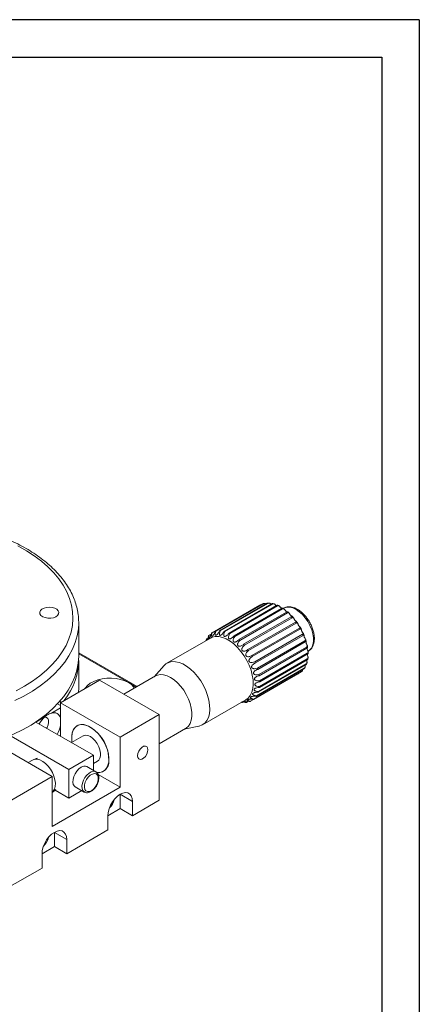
# Model space of a CAD drawing. Header units: millimetres. Extents: x 949 to 1308, y 274 to 528.
# Tile 8 of 8: x 1239 to 1308, y 359 to 528. Entities that reach past the tile are written whole.
import ezdxf

# ---------------------------------------------------------------- set-up
doc = ezdxf.new("R2010")
doc.units = ezdxf.units.MM
doc.header["$LTSCALE"] = 0.5
doc.layers.get('0').update_dxf_attribs({"lineweight": 25})
doc.layers.add('外框', color=7, linetype='Continuous', lineweight=25)
doc.layers.add('标注', color=1, linetype='Continuous', lineweight=15)

# ---------------------------------------------------------------- blocks, each defined once
blk = doc.blocks.new('u8')
at = {"color": 7, "linetype": 'Continuous', "lineweight": 15}
for p, q in [((1609.49, 521.45), (1617.67, 526.18)), ((1618.21, 526.41), (1610.02, 521.68)), ((1610.14, 521.72), (1618.33, 526.44)), ((1618.93, 526.51), (1610.75, 521.78)), ((1610.89, 521.78), (1619.07, 526.5)), ((1619.73, 526.41), (1611.55, 521.69)), ((1611.69, 521.65), (1619.87, 526.37)), ((1620.57, 526.12), (1612.39, 521.39)), ((1612.54, 521.32), (1620.72, 526.05)), ((1619.24, 526.55), (1619.09, 526.54)), ((1621.43, 525.64), (1613.24, 520.91)), ((1613.39, 520.81), (1621.57, 525.54)), ((1622.27, 524.99), (1614.09, 520.27)), ((1614.23, 520.14), (1622.41, 524.86)), ((1623.08, 524.19), (1614.89, 519.47)), ((1621.78, 525.66), (1621.74, 525.64)), ((1586.55, 517.51), (1586.55, 523.18)), ((1586.55, 523.05), (1586.55, 523.18)), ((1615.03, 519.32), (1623.21, 524.04)), ((1623.82, 523.27), (1615.63, 518.55)), ((1615.75, 518.38), (1623.94, 523.1)), ((1608.95, 521.01), (1609.32, 521.22)), ((1624.47, 522.26), (1616.29, 517.53)), ((1616.39, 517.35), (1624.57, 522.07)), ((1625.01, 521.18), (1616.83, 516.45)), ((1616.91, 516.26), (1625.1, 520.99)), ((1609.18, 520.53), (1601.72, 516.22)), ((1608.47, 520.26), (1608.42, 520.09)), ((1608.53, 520.38), (1608.72, 520.49)), ((1625.43, 520.07), (1617.25, 515.35)), ((1617.31, 515.16), (1625.49, 519.88)), ((1596.57, 512.21), (1586.55, 517.99)), ((1625.71, 518.98), (1617.52, 514.26)), ((1617.56, 514.07), (1625.74, 518.79)), ((1625.84, 517.93), (1617.65, 513.2)), ((1617.66, 513.03), (1625.84, 517.75)), ((1625.96, 518.26), (1626.03, 518.3)), ((1586.55, 511.88), (1586.55, 516.69)), ((1601.21, 515.8), (1599.49, 513.89)), ((1617.4, 511.23), (1625.59, 515.95)), ((1625.63, 516.09), (1617.45, 511.37)), ((1617.61, 512.07), (1625.79, 516.8)), ((1625.81, 516.96), (1617.63, 512.23)), ((1599.73, 514.03), (1594.31, 510.9)), ((1624.27, 514.41), (1616.09, 509.68)), ((1616.57, 509.99), (1624.76, 514.72)), ((1624.85, 514.8), (1616.67, 510.07)), ((1617.06, 510.53), (1625.24, 515.25)), ((1625.31, 515.36), (1617.13, 510.64)), ((1625.35, 515.35), (1625.42, 515.48)), ((1590.14, 513.31), (1583.42, 509.43)), ((1600.39, 507.39), (1590.14, 513.31)), ((1583.42, 508.98), (1582.93, 509.26)), ((1583.48, 509.46), (1583.31, 509.74)), ((1593.67, 503.51), (1583.42, 509.43)), ((1583.42, 509.43), (1583.42, 503.67)), ((1607.82, 505.65), (1615.28, 509.96)), ((1614.64, 509.48), (1614.52, 509.52)), ((1614.78, 509.57), (1614.64, 509.48)), ((1615.73, 509.68), (1615.4, 509.48)), ((1581.85, 507.66), (1583.42, 508.57)), ((1600.39, 507.39), (1593.67, 503.51)), ((1600.39, 492.69), (1600.39, 507.39)), ((1579.18, 506.12), (1580.75, 507.03)), ((1589.08, 500.41), (1579.18, 506.12)), ((1600.39, 502.4), (1604.93, 505.02)), ((1604.69, 504.88), (1607.2, 505.42)), ((1582, 496.77), (1571.75, 502.69)), ((1574.93, 503.67), (1584.83, 497.96)), ((1587.3, 503.73), (1585.3, 502.58)), ((1585.39, 502.74), (1585.41, 502.64)), ((1593.67, 503.51), (1593.67, 494.93)), ((1578.63, 499.59), (1577.87, 499.16)), ((1584.83, 497.96), (1589.08, 500.41)), ((1589.08, 500.41), (1589.08, 497.82)), ((1589.08, 498.99), (1589.8, 499.4)), ((1584.83, 497.96), (1584.83, 493.06)), ((1589.51, 497.57), (1587.95, 498.46)), ((1593.67, 494.93), (1589.89, 497.12)), ((1582, 496.77), (1573.52, 491.87)), ((1582, 488.2), (1582, 496.77)), ((1593.67, 494.93), (1582, 488.2)), ((1582.48, 494.42), (1584.83, 493.06)), ((1584.83, 493.06), (1587.08, 494.35)), ((1585.95, 495), (1587.51, 494.1)), ((1593.67, 493.71), (1595.79, 492.48)), ((1593.67, 491.26), (1593.67, 493.71)), ((1595.79, 490.03), (1600.39, 492.69)), ((1595.79, 490.03), (1595.79, 492.48)), ((1593.67, 491.26), (1591.55, 490.03)), ((1595.79, 490.03), (1593.67, 491.26)), ((1591.55, 490.04), (1591.55, 487.59)), ((1582.36, 487.18), (1584.48, 485.95)), ((1582.36, 484.73), (1582.36, 487.18)), ((1584.48, 483.5), (1591.55, 487.59)), ((1584.48, 483.5), (1584.48, 485.95)), ((1582.36, 484.73), (1580.24, 483.5)), ((1584.48, 483.5), (1582.36, 484.73)), ((1580.24, 483.5), (1580.24, 481.05)), ((1573.52, 477.18), (1580.24, 481.05))]:
    blk.add_line(p, q, dxfattribs=at)
at = {"color": 8, "linetype": 'Continuous', "lineweight": 15}
for p, q in [((1595.09, 512.9), (1586.55, 517.82)), ((1596.43, 512.12), (1595.09, 512.9))]:
    blk.add_line(p, q, dxfattribs=at)
at = {"color": 7, "linetype": 'Continuous', "lineweight": 15, "flags": 128}
for points in [[(1585.49, 525.04), (1585.3, 526.21), (1584.96, 527.36), (1584.48, 528.5), (1583.87, 529.61), (1583.13, 530.7), (1582.25, 531.75), (1581.26, 532.77), (1580.14, 533.74), (1578.9, 534.67), (1577.56, 535.54), (1576.11, 536.36)], [(1575.79, 511.48), (1577.26, 512.28), (1578.62, 513.14), (1579.88, 514.06), (1581.03, 515.02), (1582.05, 516.03), (1582.95, 517.08), (1583.73, 518.16), (1584.37, 519.27), (1584.87, 520.4), (1585.24, 521.55), (1585.46, 522.71), (1585.55, 523.88), (1585.49, 525.04)], [(1583.15, 524.96), (1583.04, 525.24), (1582.8, 525.49), (1582.45, 525.68), (1582.01, 525.81), (1581.52, 525.85), (1581.03, 525.81), (1580.59, 525.69), (1580.22, 525.5), (1579.97, 525.26), (1579.86, 524.98), (1579.89, 524.7), (1580.06, 524.43), (1580.36, 524.21), (1580.77, 524.05), (1581.23, 523.96), (1581.73, 523.96), (1582.2, 524.04), (1582.61, 524.19), (1582.92, 524.41), (1583.1, 524.68), (1583.15, 524.96)], [(1609.18, 520.53), (1609.49, 520.67), (1610.03, 520.8), (1610.62, 520.79), (1611.25, 520.66), (1611.9, 520.4), (1612.56, 520.02), (1613.22, 519.53), (1613.85, 518.93), (1614.44, 518.25), (1614.98, 517.5), (1615.45, 516.7), (1615.85, 515.86), (1616.17, 515.01), (1616.39, 514.16), (1616.52, 513.34), (1616.54, 512.56), (1616.47, 511.85), (1616.29, 511.22), (1616.02, 510.68), (1615.66, 510.24), (1615.28, 509.96)], [(1571.87, 502.62), (1571.98, 502.66), (1573.7, 503.3), (1575.34, 504.01), (1576.9, 504.78), (1578.35, 505.61), (1579.71, 506.5), (1580.95, 507.44), (1582.09, 508.42), (1583.1, 509.45), (1583.99, 510.52), (1584.76, 511.61), (1585.39, 512.74), (1585.88, 513.89), (1586.24, 515.05), (1586.47, 516.23), (1586.55, 517.41), (1586.55, 517.51)], [(1601.21, 515.8), (1601.55, 516.11), (1602.02, 516.36), (1602.57, 516.49), (1603.16, 516.48), (1603.79, 516.35), (1604.44, 516.09), (1605.1, 515.71), (1605.75, 515.22), (1606.38, 514.62), (1606.97, 513.94), (1607.51, 513.19), (1607.99, 512.39), (1608.39, 511.55), (1608.71, 510.7), (1608.93, 509.85), (1609.05, 509.03), (1609.08, 508.26), (1609, 507.54), (1608.83, 506.91), (1608.56, 506.37), (1608.2, 505.93), (1607.76, 505.62), (1607.25, 505.43), (1607.2, 505.42)], [(1599.73, 514.03), (1600.08, 514.18), (1600.58, 514.27), (1601.14, 514.23), (1601.73, 514.07), (1602.33, 513.77), (1602.94, 513.37), (1603.53, 512.86), (1604.08, 512.25), (1604.59, 511.58), (1605.04, 510.84), (1605.41, 510.07), (1605.7, 509.29), (1605.9, 508.51), (1606, 507.76), (1606, 507.06), (1605.9, 506.43), (1605.7, 505.88), (1605.41, 505.43), (1605.04, 505.09), (1604.93, 505.02)], [(1595.09, 512.9), (1594.46, 513.2), (1593.75, 513.43), (1592.98, 513.58), (1592.18, 513.65), (1591.36, 513.64), (1590.57, 513.54), (1589.81, 513.36), (1589.13, 513.1), (1588.54, 512.78), (1588.05, 512.4), (1587.7, 511.98), (1587.62, 511.85)], [(1586.53, 511.22), (1586.53, 511.26), (1586.55, 511.88)], [(1581.04, 505.05), (1581.12, 505.2), (1581.29, 505.64), (1581.36, 506.06), (1581.34, 506.44), (1581.22, 506.73), (1581.01, 506.91), (1580.73, 506.97), (1580.68, 506.97)], [(1585.42, 502.65), (1585.39, 502.9), (1585.37, 503.57), (1585.44, 504.18), (1585.62, 504.7), (1585.89, 505.13), (1586.25, 505.44), (1586.67, 505.62), (1587.16, 505.68), (1587.7, 505.6), (1588.26, 505.39), (1588.83, 505.06), (1589.39, 504.62), (1589.93, 504.08), (1590.42, 503.46), (1590.85, 502.78), (1591.2, 502.06), (1591.47, 501.32), (1591.65, 500.6), (1591.72, 499.9), (1591.7, 499.25), (1591.57, 498.69), (1591.35, 498.21), (1591.03, 497.84), (1590.64, 497.59), (1590.18, 497.47), (1589.66, 497.48), (1589.56, 497.5)], [(1587.3, 503.73), (1587.37, 503.77), (1587.72, 503.85), (1588.12, 503.79), (1588.55, 503.61), (1588.97, 503.31), (1589.37, 502.9), (1589.72, 502.42), (1590, 501.89), (1590.2, 501.34), (1590.3, 500.8), (1590.3, 500.31), (1590.2, 499.89), (1590, 499.57), (1589.8, 499.4)], [(1596.68, 500.34), (1596.73, 500.72), (1596.88, 501.12), (1597.12, 501.48), (1597.41, 501.77), (1597.71, 501.95), (1598, 501.99), (1598.24, 501.9), (1598.39, 501.68), (1598.44, 501.36), (1598.39, 500.98), (1598.24, 500.59), (1598, 500.23), (1597.71, 499.94), (1597.41, 499.76), (1597.12, 499.71), (1596.88, 499.81), (1596.73, 500.03), (1596.68, 500.34)], [(1579.46, 499.93), (1579.25, 499.87), (1578.63, 499.59)], [(1586.95, 498.36), (1586.57, 498.08), (1586.22, 497.7), (1585.92, 497.25), (1585.7, 496.76), (1585.57, 496.26), (1585.54, 495.81), (1585.62, 495.42), (1585.8, 495.12), (1585.95, 495)], [(1588.72, 494.32), (1589.08, 494.59), (1589.4, 494.95), (1589.66, 495.39), (1589.84, 495.85), (1589.92, 496.3), (1589.89, 496.7), (1589.76, 497.01), (1589.54, 497.2), (1589.24, 497.26), (1588.9, 497.19), (1588.54, 496.98), (1588.2, 496.66), (1587.9, 496.26), (1587.68, 495.8), (1587.55, 495.34), (1587.52, 494.92), (1587.6, 494.56), (1587.78, 494.3), (1588.04, 494.17), (1588.37, 494.18), (1588.72, 494.32)], [(1582, 494.04), (1582.43, 494.36), (1582.6, 494.54)], [(1595.79, 492.48), (1595.74, 493), (1595.58, 493.43), (1595.33, 493.74), (1594.99, 493.94), (1594.59, 494), (1594.14, 493.92), (1593.67, 493.71), (1593.2, 493.38), (1592.75, 492.94), (1592.35, 492.41), (1592.01, 491.83), (1591.76, 491.22), (1591.6, 490.61), (1591.55, 490.04)], [(1584.48, 485.95), (1584.43, 486.47), (1584.27, 486.89), (1584.02, 487.21), (1583.68, 487.41), (1583.28, 487.47), (1582.83, 487.39), (1582.36, 487.18), (1581.89, 486.84), (1581.44, 486.4), (1581.04, 485.88), (1580.7, 485.3), (1580.45, 484.69), (1580.29, 484.08), (1580.24, 483.5)]]:
    blk.add_lwpolyline(points, dxfattribs=at)
at = {"color": 8, "linetype": 'Continuous', "lineweight": 15, "flags": 128}
for points in [[(1626.03, 518.3), (1626.3, 518.5), (1626.59, 518.88), (1626.79, 519.36), (1626.89, 519.93), (1626.89, 520.57), (1626.79, 521.26), (1626.59, 521.97), (1626.3, 522.69), (1625.93, 523.37), (1625.48, 524.02), (1624.99, 524.59), (1624.45, 525.07), (1623.9, 525.45), (1623.35, 525.71), (1622.81, 525.84), (1622.32, 525.84), (1621.88, 525.71), (1621.78, 525.66)], [(1575.59, 509.8), (1577.13, 510.59), (1578.58, 511.43), (1579.92, 512.33), (1581.15, 513.28), (1582.27, 514.27), (1583.27, 515.31), (1584.14, 516.38), (1584.88, 517.49), (1585.49, 518.62), (1585.96, 519.78), (1586.3, 520.95), (1586.49, 522.13), (1586.55, 523.05)], [(1588.55, 505.26), (1587.97, 505.53), (1587.42, 505.68), (1586.9, 505.69), (1586.44, 505.57), (1586.04, 505.32), (1585.73, 504.95), (1585.5, 504.47), (1585.37, 503.89), (1585.35, 503.25), (1585.39, 502.74)], [(1582, 494.05), (1582.18, 494.23), (1582.4, 494.59), (1582.52, 495.06), (1582.55, 495.6), (1582.47, 496.19), (1582.3, 496.81), (1582.03, 497.43), (1581.69, 498.01), (1581.29, 498.55), (1580.84, 499), (1580.37, 499.36), (1579.89, 499.61), (1579.42, 499.73), (1578.99, 499.73), (1578.63, 499.59)], [(1587.52, 494.1), (1587.48, 494.12), (1587.25, 494.36), (1587.13, 494.7), (1587.1, 495.13), (1587.18, 495.61), (1587.35, 496.11), (1587.62, 496.58), (1587.95, 497.01), (1588.32, 497.34), (1588.7, 497.56), (1589.07, 497.66), (1589.4, 497.62), (1589.52, 497.56)]]:
    blk.add_lwpolyline(points, dxfattribs=at)
at = {"color": 7, "linetype": 'Continuous', "lineweight": 15}
for centre, radius, start, end in [((1618.88, 524.09), 2.42, 103.1828, 106.1497), ((1618.94, 523.48), 3.03, 87.5108, 90.0636), ((1618.78, 522.44), 4.08, 74.4559, 76.547), ((1618.28, 521.08), 5.53, 63.8163, 65.5225), ((1617.43, 519.61), 7.24, 55.0227, 56.4499), ((1616.36, 518.24), 8.97, 47.5219, 48.7583), ((1615.32, 517.21), 10.43, 40.8625, 41.9812), ((1614.56, 516.61), 11.41, 34.6981, 35.7521), ((1610.83, 519.31), 2.53, 138.0923, 140.967), ((1610.64, 519.51), 2.25, 120.6789, 123.7845), ((1610.7, 519.36), 2.42, 103.1828, 106.1497), ((1610.75, 518.76), 3.03, 87.5108, 90.0636), ((1610.6, 517.72), 4.08, 74.4559, 76.547), ((1610.09, 516.36), 5.53, 63.8163, 65.5225), ((1609.24, 514.88), 7.24, 55.0227, 56.4499), ((1614.34, 516.46), 11.67, 28.7383, 29.7766), ((1614.76, 516.66), 11.2, 22.7245, 23.7917), ((1611.44, 518.94), 3.25, 153.575, 156.0111), ((1608.17, 513.52), 8.97, 47.5219, 48.7583), ((1607.14, 512.49), 10.43, 40.8625, 41.9812), ((1615.77, 517.02), 10.13, 16.3906, 17.5302), ((1606.38, 511.88), 11.41, 34.6981, 35.7521), ((1606.16, 511.74), 11.67, 28.7383, 29.7766), ((1617.31, 517.39), 8.54, 9.421, 10.6986), ((1619.05, 517.58), 6.8, 1.434, 2.922), ((1574.99, 516.94), 11.55, 321.8541, 0.795), ((1606.58, 511.93), 11.2, 22.7245, 23.7917), ((1622.03, 517.23), 3.78, 340.331, 342.5297), ((1620.71, 517.52), 5.13, 351.9299, 353.7263), ((1607.59, 512.3), 10.13, 16.3906, 17.5302), ((1609.13, 512.67), 8.54, 9.421, 10.6986), ((1623.27, 516.52), 2.33, 309.5291, 312.5642), ((1622.88, 516.83), 2.84, 326.1516, 328.8133), ((1593.76, 510.38), 2.85, 33.5731, 62.168), ((1610.86, 512.86), 6.8, 1.434, 2.922), ((1614.7, 512.11), 2.84, 326.1516, 328.8133), ((1613.84, 512.5), 3.78, 340.331, 342.5297), ((1612.53, 512.79), 5.13, 351.9299, 353.7263), ((1615.06, 512.96), 3.5, 260.6527, 262.9701), ((1615.04, 512.12), 2.66, 275.0373, 277.8177), ((1615.12, 511.75), 2.28, 291.8044, 294.8854), ((1615.09, 511.79), 2.33, 309.5291, 312.5642), ((1582.24, 506.53), 1.2, 10.9999, 108.9893), ((1584.04, 503.35), 4.94, 131.8259, 150.3375), ((1578.56, 506.5), 4.96, 329.713, 348.1287), ((1584.98, 499.53), 6.75, 359.1077, 58.163), ((1587.54, 497.56), 0.997, 65.381, 125.9295), ((1590.13, 493.31), 2.57, 310.9439, 349.0615), ((1578.81, 486.77), 2.57, 310.9439, 349.0615)]:
    blk.add_arc(centre, radius, start, end, dxfattribs=at)
at = {"color": 8, "linetype": 'Continuous', "lineweight": 15}
blk.add_arc((1589.87, 499.32), 1.87, 261.2943, 3.1975, dxfattribs=at)
at = {"color": 7, "linetype": 'Continuous', "lineweight": 15}
for points, knots in [([(1586.49, 524.34), (1586.46, 524.55), (1586.38, 525.15), (1586.16, 526.12), (1585.78, 527.25), (1585.28, 528.37), (1584.66, 529.46), (1583.91, 530.53), (1583.05, 531.57), (1582.08, 532.57), (1581, 533.53), (1579.82, 534.45), (1578.53, 535.31), (1577.16, 536.13), (1575.7, 536.89), (1574.15, 537.59), (1572.54, 538.23), (1570.86, 538.81), (1569.12, 539.32), (1567.33, 539.77), (1565.49, 540.14), (1563.62, 540.44), (1561.72, 540.68), (1559.79, 540.84), (1557.86, 540.92), (1555.91, 540.93), (1553.97, 540.87), (1552.05, 540.74), (1550.14, 540.53), (1548.25, 540.25), (1546.4, 539.9), (1544.6, 539.48), (1542.84, 539), (1541.13, 538.44), (1539.5, 537.82), (1537.93, 537.14), (1536.44, 536.4), (1535.03, 535.6), (1533.71, 534.75), (1532.49, 533.85), (1531.36, 532.9), (1530.35, 531.9), (1529.45, 530.86), (1528.66, 529.8), (1527.99, 528.7), (1527.44, 527.57), (1527.03, 526.43), (1526.79, 525.55), (1526.72, 525.04), (1526.7, 524.93)], [0, 0, 0, 0, 0.011714, 0.032943, 0.054218, 0.075585, 0.097064, 0.118659, 0.140361, 0.162152, 0.184009, 0.205912, 0.227843, 0.249787, 0.271733, 0.293674, 0.315606, 0.337527, 0.359437, 0.381337, 0.403227, 0.425109, 0.446984, 0.468855, 0.490722, 0.512587, 0.534453, 0.556321, 0.578191, 0.600067, 0.621951, 0.643843, 0.665745, 0.68766, 0.709588, 0.73153, 0.753486, 0.775456, 0.797436, 0.819421, 0.841401, 0.863361, 0.885284, 0.907148, 0.92893, 0.950606, 0.972162, 0.993596, 1, 1, 1, 1]), ([(1617.67, 526.18), (1617.72, 526.2), (1617.78, 526.23), (1617.85, 526.22), (1617.88, 526.22)], [0, 0, 0, 0, 0.670916, 1, 1, 1, 1]), ([(1618.33, 526.44), (1618.37, 526.46), (1618.45, 526.49), (1618.59, 526.48), (1618.7, 526.44), (1618.75, 526.41), (1618.75, 526.4)], [0, 0, 0, 0, 0.324674, 0.650015, 0.96339, 1, 1, 1, 1]), ([(1619.09, 526.55), (1619.07, 526.55), (1619.01, 526.55), (1618.96, 526.52), (1618.93, 526.51)], [0, 0, 0, 0, 0.4448052, 1, 1, 1, 1]), ([(1619.07, 526.5), (1619.11, 526.52), (1619.19, 526.56), (1619.32, 526.54), (1619.45, 526.48), (1619.55, 526.4), (1619.61, 526.36), (1619.63, 526.35)], [0, 0, 0, 0, 0.236692, 0.473872, 0.702326, 0.898868, 1, 1, 1, 1]), ([(1619.94, 526.44), (1619.94, 526.45), (1619.9, 526.46), (1619.82, 526.45), (1619.76, 526.42), (1619.73, 526.41)], [0, 0, 0, 0, 0.11519, 0.610452, 1, 1, 1, 1]), ([(1619.87, 526.37), (1619.91, 526.39), (1620, 526.43), (1620.12, 526.41), (1620.23, 526.34), (1620.34, 526.25), (1620.43, 526.16), (1620.49, 526.11), (1620.52, 526.09)], [0, 0, 0, 0, 0.188592, 0.377573, 0.559602, 0.716203, 0.862339, 1, 1, 1, 1]), ([(1620.1, 526.41), (1620.1, 526.41), (1620.05, 526.42), (1619.99, 526.43), (1619.94, 526.44)], [0, 0, 0, 0, 0.008236, 1, 1, 1, 1]), ([(1620.81, 526.14), (1620.79, 526.15), (1620.75, 526.17), (1620.66, 526.16), (1620.6, 526.13), (1620.57, 526.12)], [0, 0, 0, 0, 0.2735181, 0.6801572, 1, 1, 1, 1]), ([(1620.72, 526.05), (1620.76, 526.06), (1620.84, 526.1), (1620.95, 526.09), (1621.05, 526.02), (1621.14, 525.92), (1621.23, 525.82), (1621.33, 525.72), (1621.39, 525.68), (1621.43, 525.65)], [0, 0, 0, 0, 0.159867, 0.320063, 0.474367, 0.607118, 0.730991, 0.867412, 1, 1, 1, 1]), ([(1620.98, 526.07), (1620.97, 526.07), (1620.92, 526.1), (1620.86, 526.12), (1620.8, 526.14)], [0, 0, 0, 0, 0.0493725, 1, 1, 1, 1]), ([(1625.99, 518.28), (1626.12, 518.36), (1626.38, 518.53), (1626.67, 518.9), (1626.89, 519.35), (1627.03, 519.88), (1627.07, 520.48), (1627.02, 521.12), (1626.87, 521.79), (1626.64, 522.46), (1626.33, 523.12), (1625.95, 523.75), (1625.51, 524.33), (1625.02, 524.84), (1624.5, 525.27), (1623.95, 525.6), (1623.4, 525.82), (1622.86, 525.92), (1622.36, 525.89), (1621.98, 525.79), (1621.79, 525.65), (1621.74, 525.62)], [0, 0, 0, 0, 0.0489, 0.099455, 0.150822, 0.204014, 0.25893, 0.31476, 0.370713, 0.426513, 0.482174, 0.537793, 0.59348, 0.649334, 0.705489, 0.762052, 0.819013, 0.875801, 0.925649, 0.978904, 1, 1, 1, 1]), ([(1586.55, 523.04), (1586.54, 523.39), (1586.54, 523.83), (1586.49, 524.26), (1586.49, 524.34)], [0, 0, 0, 0, 0.819889, 1, 1, 1, 1]), ([(1621.43, 525.64), (1621.46, 525.66), (1621.54, 525.69), (1621.63, 525.69), (1621.65, 525.67), (1621.66, 525.67)], [0, 0, 0, 0, 0.401745, 0.804317, 1, 1, 1, 1]), ([(1621.57, 525.54), (1621.61, 525.56), (1621.69, 525.59), (1621.79, 525.59), (1621.88, 525.53), (1621.96, 525.42), (1622.04, 525.31), (1622.12, 525.2), (1622.18, 525.14), (1622.21, 525.12)], [0, 0, 0, 0, 0.159867, 0.320064, 0.474368, 0.607119, 0.730994, 0.867414, 1, 1, 1, 1]), ([(1621.84, 525.55), (1621.84, 525.55), (1621.78, 525.6), (1621.71, 525.63), (1621.66, 525.67)], [0, 0, 0, 0, 0.084591, 1, 1, 1, 1]), ([(1622.21, 525.12), (1622.22, 525.11), (1622.26, 525.08), (1622.33, 525.04), (1622.37, 525.03), (1622.38, 525.03)], [0, 0, 0, 0, 0.097698, 0.805287, 1, 1, 1, 1]), ([(1622.49, 525.04), (1622.49, 525.04), (1622.49, 525.05), (1622.44, 525.05), (1622.36, 525.04), (1622.3, 525), (1622.27, 524.99)], [0, 0, 0, 0, 0.1136881, 0.4071454, 0.7389891, 1, 1, 1, 1]), ([(1622.41, 524.86), (1622.45, 524.88), (1622.53, 524.92), (1622.62, 524.92), (1622.69, 524.87), (1622.75, 524.77), (1622.82, 524.65), (1622.89, 524.53), (1622.95, 524.46), (1622.98, 524.43)], [0, 0, 0, 0, 0.159867, 0.320062, 0.474367, 0.607115, 0.730993, 0.867412, 1, 1, 1, 1]), ([(1622.67, 524.87), (1622.67, 524.88), (1622.61, 524.94), (1622.54, 524.99), (1622.49, 525.04)], [0, 0, 0, 0, 0.105672, 1, 1, 1, 1]), ([(1622.98, 524.43), (1622.98, 524.43), (1623.03, 524.38), (1623.11, 524.32), (1623.22, 524.28), (1623.28, 524.26), (1623.28, 524.27), (1623.24, 524.26), (1623.16, 524.24), (1623.1, 524.21), (1623.08, 524.19)], [0, 0, 0, 0, 0.022198, 0.182979, 0.343444, 0.491299, 0.618179, 0.7446, 0.887557, 1, 1, 1, 1]), ([(1623.45, 524.06), (1623.45, 524.07), (1623.39, 524.14), (1623.33, 524.21), (1623.27, 524.26)], [0, 0, 0, 0, 0.116888, 1, 1, 1, 1]), ([(1623.21, 524.04), (1623.25, 524.06), (1623.32, 524.1), (1623.4, 524.11), (1623.46, 524.07), (1623.51, 523.98), (1623.55, 523.86), (1623.61, 523.74), (1623.67, 523.66), (1623.69, 523.62)], [0, 0, 0, 0, 0.159867, 0.320063, 0.474367, 0.607116, 0.730993, 0.867411, 1, 1, 1, 1]), ([(1623.69, 523.62), (1623.7, 523.62), (1623.74, 523.57), (1623.82, 523.49), (1623.93, 523.42), (1623.99, 523.38), (1624.01, 523.37), (1623.97, 523.35), (1623.9, 523.32), (1623.84, 523.29), (1623.82, 523.27)], [0, 0, 0, 0, 0.022199, 0.182981, 0.343445, 0.491299, 0.618179, 0.7446, 0.887557, 1, 1, 1, 1]), ([(1623.94, 523.1), (1623.97, 523.12), (1624.05, 523.16), (1624.12, 523.18), (1624.16, 523.15), (1624.19, 523.07), (1624.22, 522.96), (1624.26, 522.84), (1624.31, 522.75), (1624.33, 522.71)], [0, 0, 0, 0, 0.159867, 0.320062, 0.474367, 0.607116, 0.730992, 0.86741, 1, 1, 1, 1]), ([(1624.16, 523.15), (1624.15, 523.16), (1624.1, 523.24), (1624.04, 523.31), (1623.99, 523.38)], [0, 0, 0, 0, 0.122269, 1, 1, 1, 1]), ([(1624.33, 522.71), (1624.34, 522.71), (1624.37, 522.65), (1624.45, 522.56), (1624.56, 522.47), (1624.63, 522.41), (1624.65, 522.37), (1624.62, 522.34), (1624.56, 522.3), (1624.5, 522.27), (1624.47, 522.26)], [0, 0, 0, 0, 0.022199, 0.182981, 0.343443, 0.491298, 0.618179, 0.7446, 0.887557, 1, 1, 1, 1]), ([(1608.86, 520.91), (1608.82, 520.77), (1608.76, 520.58), (1608.66, 520.32), (1608.61, 520.22), (1608.59, 520.18)], [0, 0, 0, 0, 0.600852, 0.834319, 1, 1, 1, 1]), ([(1609.39, 521.39), (1609.34, 521.25), (1609.26, 521.05), (1609.13, 520.78), (1609.04, 520.64), (1608.97, 520.54), (1608.92, 520.49), (1608.88, 520.48), (1608.85, 520.5), (1608.84, 520.59), (1608.88, 520.76), (1608.92, 520.93), (1608.95, 521.01)], [0, 0, 0, 0, 0.232066, 0.322237, 0.413173, 0.461863, 0.510895, 0.554376, 0.613124, 0.704853, 0.86379, 1, 1, 1, 1]), ([(1610.02, 521.68), (1609.96, 521.54), (1609.87, 521.34), (1609.71, 521.09), (1609.61, 520.96), (1609.52, 520.88), (1609.46, 520.84), (1609.42, 520.84), (1609.38, 520.88), (1609.37, 521), (1609.41, 521.2), (1609.46, 521.37), (1609.49, 521.45)], [0, 0, 0, 0, 0.232065, 0.322238, 0.413173, 0.461863, 0.510895, 0.554375, 0.613125, 0.704853, 0.86379, 1, 1, 1, 1]), ([(1610.75, 521.78), (1610.68, 521.64), (1610.57, 521.44), (1610.39, 521.2), (1610.27, 521.09), (1610.17, 521.03), (1610.1, 521.01), (1610.05, 521.03), (1610.01, 521.09), (1610, 521.23), (1610.04, 521.45), (1610.11, 521.63), (1610.14, 521.72)], [0, 0, 0, 0, 0.232066, 0.322237, 0.413173, 0.461863, 0.510895, 0.554374, 0.613124, 0.704853, 0.863789, 1, 1, 1, 1]), ([(1611.55, 521.69), (1611.46, 521.54), (1611.34, 521.35), (1611.13, 521.14), (1611, 521.04), (1610.89, 521), (1610.82, 521), (1610.76, 521.04), (1610.72, 521.12), (1610.71, 521.28), (1610.77, 521.51), (1610.85, 521.7), (1610.89, 521.78)], [0, 0, 0, 0, 0.232065, 0.322238, 0.413173, 0.461863, 0.510896, 0.554375, 0.613123, 0.704853, 0.86379, 1, 1, 1, 1]), ([(1612.39, 521.39), (1612.29, 521.26), (1612.15, 521.07), (1611.92, 520.89), (1611.77, 520.81), (1611.66, 520.79), (1611.58, 520.81), (1611.52, 520.86), (1611.48, 520.96), (1611.48, 521.14), (1611.55, 521.38), (1611.65, 521.56), (1611.69, 521.65)], [0, 0, 0, 0, 0.232066, 0.322238, 0.413173, 0.461863, 0.510896, 0.554375, 0.613124, 0.704853, 0.86379, 1, 1, 1, 1]), ([(1613.24, 520.91), (1613.13, 520.79), (1612.98, 520.61), (1612.72, 520.46), (1612.57, 520.4), (1612.45, 520.4), (1612.37, 520.44), (1612.31, 520.5), (1612.27, 520.62), (1612.29, 520.81), (1612.37, 521.06), (1612.48, 521.24), (1612.54, 521.32)], [0, 0, 0, 0, 0.232066, 0.322238, 0.413173, 0.461863, 0.510896, 0.554375, 0.613124, 0.704853, 0.86379, 1, 1, 1, 1]), ([(1614.09, 520.27), (1613.96, 520.15), (1613.79, 519.99), (1613.52, 519.87), (1613.36, 519.83), (1613.23, 519.86), (1613.16, 519.9), (1613.1, 519.98), (1613.07, 520.11), (1613.1, 520.32), (1613.21, 520.57), (1613.33, 520.74), (1613.39, 520.81)], [0, 0, 0, 0, 0.232066, 0.322237, 0.413174, 0.461863, 0.510896, 0.554375, 0.613125, 0.704853, 0.86379, 1, 1, 1, 1]), ([(1624.57, 522.07), (1624.61, 522.09), (1624.68, 522.14), (1624.75, 522.17), (1624.77, 522.16), (1624.79, 522.09), (1624.8, 521.99), (1624.83, 521.86), (1624.86, 521.78), (1624.88, 521.74)], [0, 0, 0, 0, 0.159867, 0.320064, 0.474367, 0.607117, 0.730994, 0.867413, 1, 1, 1, 1]), ([(1624.77, 522.15), (1624.77, 522.16), (1624.72, 522.24), (1624.67, 522.33), (1624.63, 522.4)], [0, 0, 0, 0, 0.123081, 1, 1, 1, 1]), ([(1624.88, 521.74), (1624.88, 521.73), (1624.91, 521.67), (1624.98, 521.57), (1625.08, 521.46), (1625.16, 521.38), (1625.18, 521.32), (1625.16, 521.27), (1625.1, 521.23), (1625.04, 521.19), (1625.01, 521.18)], [0, 0, 0, 0, 0.022201, 0.182983, 0.343447, 0.491301, 0.61818, 0.744601, 0.887557, 1, 1, 1, 1]), ([(1625.1, 520.99), (1625.13, 521.01), (1625.2, 521.05), (1625.26, 521.1), (1625.28, 521.11), (1625.27, 521.06), (1625.27, 520.97), (1625.28, 520.85), (1625.3, 520.76), (1625.32, 520.72)], [0, 0, 0, 0, 0.159867, 0.320063, 0.474367, 0.607117, 0.730993, 0.867411, 1, 1, 1, 1]), ([(1625.27, 521.1), (1625.27, 521.11), (1625.24, 521.19), (1625.19, 521.28), (1625.16, 521.36)], [0, 0, 0, 0, 0.119536, 1, 1, 1, 1]), ([(1608.46, 520.11), (1608.47, 520.13), (1608.48, 520.2), (1608.51, 520.31), (1608.53, 520.38)], [0, 0, 0, 0, 0.317305, 1, 1, 1, 1]), ([(1614.89, 519.47), (1614.76, 519.36), (1614.57, 519.22), (1614.29, 519.13), (1614.12, 519.12), (1614, 519.16), (1613.92, 519.22), (1613.87, 519.31), (1613.85, 519.45), (1613.89, 519.66), (1614.02, 519.91), (1614.16, 520.06), (1614.23, 520.14)], [0, 0, 0, 0, 0.2320657, 0.322238, 0.4131725, 0.4618631, 0.5108956, 0.5543744, 0.613125, 0.7048535, 0.8637898, 1, 1, 1, 1]), ([(1615.63, 518.55), (1615.49, 518.46), (1615.29, 518.33), (1615, 518.28), (1614.83, 518.29), (1614.71, 518.34), (1614.63, 518.42), (1614.59, 518.52), (1614.58, 518.65), (1614.65, 518.87), (1614.8, 519.11), (1614.95, 519.25), (1615.03, 519.32)], [0, 0, 0, 0, 0.232066, 0.322237, 0.413173, 0.461864, 0.510896, 0.554376, 0.613124, 0.704853, 0.86379, 1, 1, 1, 1]), ([(1625.32, 520.72), (1625.32, 520.71), (1625.34, 520.66), (1625.4, 520.55), (1625.49, 520.42), (1625.56, 520.32), (1625.59, 520.24), (1625.57, 520.18), (1625.52, 520.13), (1625.46, 520.09), (1625.43, 520.07)], [0, 0, 0, 0, 0.0222, 0.182981, 0.343447, 0.491302, 0.618178, 0.744599, 0.887557, 1, 1, 1, 1]), ([(1625.49, 519.88), (1625.53, 519.91), (1625.6, 519.95), (1625.65, 520.02), (1625.65, 520.04), (1625.64, 520), (1625.62, 519.93), (1625.61, 519.83), (1625.62, 519.74), (1625.63, 519.7)], [0, 0, 0, 0, 0.159867, 0.320063, 0.474367, 0.607117, 0.730994, 0.867411, 1, 1, 1, 1]), ([(1625.65, 520.02), (1625.65, 520.03), (1625.63, 520.12), (1625.6, 520.21), (1625.57, 520.28)], [0, 0, 0, 0, 0.11103, 1, 1, 1, 1]), ([(1625.63, 519.7), (1625.63, 519.69), (1625.65, 519.64), (1625.69, 519.52), (1625.77, 519.38), (1625.84, 519.26), (1625.86, 519.17), (1625.85, 519.1), (1625.79, 519.03), (1625.73, 519), (1625.71, 518.98)], [0, 0, 0, 0, 0.022199, 0.18298, 0.343445, 0.4913, 0.61818, 0.744601, 0.887557, 1, 1, 1, 1]), ([(1625.89, 518.96), (1625.89, 518.97), (1625.88, 519.05), (1625.86, 519.13), (1625.84, 519.2)], [0, 0, 0, 0, 0.09581, 1, 1, 1, 1]), ([(1616.29, 517.53), (1616.13, 517.46), (1615.92, 517.35), (1615.63, 517.33), (1615.46, 517.36), (1615.34, 517.43), (1615.28, 517.51), (1615.24, 517.62), (1615.25, 517.76), (1615.33, 517.97), (1615.51, 518.19), (1615.68, 518.32), (1615.75, 518.38)], [0, 0, 0, 0, 0.232066, 0.322238, 0.413173, 0.461864, 0.510896, 0.554375, 0.613124, 0.704853, 0.86379, 1, 1, 1, 1]), ([(1616.83, 516.45), (1616.67, 516.4), (1616.45, 516.31), (1616.15, 516.32), (1615.99, 516.36), (1615.88, 516.45), (1615.83, 516.53), (1615.8, 516.64), (1615.82, 516.78), (1615.93, 516.98), (1616.12, 517.19), (1616.31, 517.3), (1616.39, 517.35)], [0, 0, 0, 0, 0.232066, 0.322238, 0.413172, 0.461863, 0.510895, 0.554375, 0.613124, 0.704853, 0.86379, 1, 1, 1, 1]), ([(1625.74, 518.79), (1625.78, 518.82), (1625.85, 518.86), (1625.89, 518.94), (1625.89, 518.95), (1625.89, 518.96)], [0, 0, 0, 0, 0.382577, 0.76594, 1, 1, 1, 1]), ([(1625.81, 518.85), (1625.81, 518.84), (1625.8, 518.8), (1625.8, 518.75), (1625.81, 518.71)], [0, 0, 0, 0, 0.229318, 1, 1, 1, 1]), ([(1625.81, 518.71), (1625.81, 518.7), (1625.81, 518.64), (1625.84, 518.53), (1625.91, 518.38), (1625.97, 518.25), (1625.99, 518.14), (1625.97, 518.05), (1625.92, 517.98), (1625.86, 517.95), (1625.84, 517.93)], [0, 0, 0, 0, 0.022199, 0.182981, 0.343444, 0.491299, 0.61818, 0.744601, 0.887557, 1, 1, 1, 1]), ([(1625.84, 517.77), (1625.84, 517.77), (1625.84, 517.71), (1625.85, 517.61), (1625.9, 517.45), (1625.95, 517.31), (1625.97, 517.19), (1625.95, 517.09), (1625.9, 517.01), (1625.84, 516.97), (1625.81, 516.96)], [0, 0, 0, 0, 0.022199, 0.182981, 0.343444, 0.491301, 0.61818, 0.7446, 0.887557, 1, 1, 1, 1]), ([(1625.84, 517.75), (1625.88, 517.78), (1625.95, 517.83), (1625.99, 517.9), (1625.99, 517.93), (1625.98, 517.94)], [0, 0, 0, 0, 0.4174709, 0.8357985, 1, 1, 1, 1]), ([(1625.99, 517.94), (1625.99, 517.94), (1625.99, 518.01), (1625.98, 518.09), (1625.98, 518.16)], [0, 0, 0, 0, 0.070201, 1, 1, 1, 1]), ([(1617.25, 515.35), (1617.08, 515.31), (1616.86, 515.25), (1616.56, 515.28), (1616.41, 515.34), (1616.31, 515.43), (1616.26, 515.52), (1616.26, 515.63), (1616.29, 515.76), (1616.41, 515.95), (1616.63, 516.13), (1616.82, 516.22), (1616.91, 516.26)], [0, 0, 0, 0, 0.232066, 0.322237, 0.413174, 0.461863, 0.510895, 0.554375, 0.613124, 0.704853, 0.86379, 1, 1, 1, 1]), ([(1625.47, 515.88), (1625.47, 515.84), (1625.48, 515.76), (1625.48, 515.63), (1625.45, 515.51), (1625.4, 515.42), (1625.34, 515.38), (1625.31, 515.36)], [0, 0, 0, 0, 0.194239, 0.395208, 0.595455, 0.821894, 1, 1, 1, 1]), ([(1625.59, 515.95), (1625.63, 515.98), (1625.69, 516.02), (1625.71, 516.09), (1625.72, 516.11)], [0, 0, 0, 0, 0.602164, 1, 1, 1, 1]), ([(1625.73, 516.76), (1625.74, 516.71), (1625.75, 516.62), (1625.79, 516.47), (1625.79, 516.34), (1625.77, 516.23), (1625.72, 516.15), (1625.66, 516.11), (1625.63, 516.09)], [0, 0, 0, 0, 0.184011, 0.367772, 0.525459, 0.68258, 0.860252, 1, 1, 1, 1]), ([(1625.72, 516.11), (1625.72, 516.11), (1625.74, 516.16), (1625.76, 516.21), (1625.77, 516.26)], [0, 0, 0, 0, 0.001211, 1, 1, 1, 1]), ([(1625.79, 516.8), (1625.83, 516.82), (1625.9, 516.87), (1625.94, 516.95), (1625.93, 516.98), (1625.93, 516.98)], [0, 0, 0, 0, 0.4798723, 0.9607336, 1, 1, 1, 1]), ([(1625.94, 516.98), (1625.94, 516.98), (1625.95, 517.04), (1625.95, 517.1), (1625.95, 517.17)], [0, 0, 0, 0, 0.025566, 1, 1, 1, 1]), ([(1617.52, 514.26), (1617.36, 514.23), (1617.13, 514.19), (1616.84, 514.25), (1616.7, 514.31), (1616.61, 514.41), (1616.58, 514.5), (1616.58, 514.6), (1616.63, 514.73), (1616.78, 514.9), (1617.01, 515.06), (1617.21, 515.13), (1617.31, 515.16)], [0, 0, 0, 0, 0.232066, 0.322237, 0.413173, 0.461863, 0.510895, 0.554375, 0.613124, 0.704853, 0.863789, 1, 1, 1, 1]), ([(1617.65, 513.2), (1617.49, 513.19), (1617.26, 513.17), (1616.98, 513.25), (1616.85, 513.32), (1616.78, 513.42), (1616.76, 513.5), (1616.77, 513.6), (1616.84, 513.72), (1617.01, 513.87), (1617.26, 514), (1617.46, 514.05), (1617.56, 514.07)], [0, 0, 0, 0, 0.232066, 0.322239, 0.413173, 0.461864, 0.510896, 0.554376, 0.613125, 0.704854, 0.86379, 1, 1, 1, 1]), ([(1624.36, 514.48), (1624.35, 514.48), (1624.33, 514.44), (1624.3, 514.42), (1624.27, 514.41)], [0, 0, 0, 0, 0.16623, 1, 1, 1, 1]), ([(1625.03, 515.13), (1625.03, 515.11), (1625.03, 515.05), (1624.99, 514.95), (1624.94, 514.86), (1624.88, 514.81), (1624.85, 514.8)], [0, 0, 0, 0, 0.133849, 0.420631, 0.744926, 1, 1, 1, 1]), ([(1625.24, 515.25), (1625.28, 515.28), (1625.32, 515.31), (1625.34, 515.35), (1625.34, 515.35)], [0, 0, 0, 0, 0.910751, 1, 1, 1, 1]), ([(1617.63, 512.23), (1617.46, 512.23), (1617.23, 512.23), (1616.98, 512.32), (1616.86, 512.4), (1616.8, 512.49), (1616.79, 512.57), (1616.83, 512.66), (1616.91, 512.76), (1617.09, 512.88), (1617.35, 512.98), (1617.56, 513.01), (1617.66, 513.03)], [0, 0, 0, 0, 0.232066, 0.3222379, 0.4131731, 0.4618637, 0.5108955, 0.5543749, 0.6131246, 0.7048534, 0.8637899, 1, 1, 1, 1]), ([(1617.13, 510.64), (1616.97, 510.66), (1616.76, 510.69), (1616.54, 510.78), (1616.46, 510.86), (1616.43, 510.93), (1616.45, 510.99), (1616.51, 511.05), (1616.61, 511.12), (1616.82, 511.19), (1617.1, 511.23), (1617.31, 511.23), (1617.4, 511.23)], [0, 0, 0, 0, 0.232066, 0.322238, 0.413173, 0.461864, 0.510896, 0.554375, 0.613124, 0.704853, 0.86379, 1, 1, 1, 1]), ([(1617.45, 511.37), (1617.29, 511.38), (1617.07, 511.39), (1616.83, 511.49), (1616.73, 511.56), (1616.69, 511.65), (1616.69, 511.72), (1616.74, 511.8), (1616.83, 511.88), (1617.03, 511.98), (1617.3, 512.05), (1617.51, 512.07), (1617.61, 512.07)], [0, 0, 0, 0, 0.232066, 0.322238, 0.413173, 0.461864, 0.510895, 0.554375, 0.613125, 0.704854, 0.863791, 1, 1, 1, 1]), ([(1614.64, 509.59), (1614.66, 509.59), (1614.8, 509.57), (1615.02, 509.53), (1615.19, 509.49), (1615.27, 509.47)], [0, 0, 0, 0, 0.097043, 0.583286, 1, 1, 1, 1]), ([(1615.4, 509.48), (1615.27, 509.52), (1615.1, 509.56), (1614.96, 509.63), (1614.92, 509.66), (1614.94, 509.69), (1614.99, 509.71), (1615.07, 509.72), (1615.21, 509.72), (1615.43, 509.72), (1615.71, 509.69), (1615.89, 509.65), (1615.97, 509.63)], [0, 0, 0, 0, 0.232066, 0.322238, 0.413173, 0.461864, 0.510896, 0.554374, 0.613124, 0.704853, 0.86379, 1, 1, 1, 1]), ([(1616.09, 509.68), (1615.95, 509.71), (1615.76, 509.76), (1615.59, 509.84), (1615.54, 509.89), (1615.54, 509.93), (1615.58, 509.97), (1615.66, 510), (1615.79, 510.02), (1616.01, 510.04), (1616.29, 510.03), (1616.48, 510), (1616.57, 509.99)], [0, 0, 0, 0, 0.232066, 0.322238, 0.413173, 0.461864, 0.510895, 0.554375, 0.613125, 0.704853, 0.86379, 1, 1, 1, 1]), ([(1616.67, 510.07), (1616.52, 510.1), (1616.31, 510.14), (1616.13, 510.23), (1616.06, 510.29), (1616.05, 510.35), (1616.08, 510.4), (1616.14, 510.45), (1616.26, 510.49), (1616.48, 510.54), (1616.76, 510.55), (1616.96, 510.54), (1617.06, 510.53)], [0, 0, 0, 0, 0.2320657, 0.3222375, 0.4131729, 0.4618632, 0.5108954, 0.5543741, 0.6131243, 0.7048533, 0.8637895, 1, 1, 1, 1]), ([(1581.85, 507.66), (1581.61, 507.57), (1581.17, 507.39), (1580.88, 507.14), (1580.75, 507.03)], [0, 0, 0, 0, 0.552529, 1, 1, 1, 1]), ([(1588.66, 494.19), (1588.73, 494.23), (1588.92, 494.35), (1589.21, 494.62), (1589.52, 495.01), (1589.77, 495.45), (1589.94, 495.92), (1590.02, 496.38), (1590.01, 496.81), (1589.9, 497.16), (1589.73, 497.42), (1589.58, 497.51), (1589.52, 497.54)], [0, 0, 0, 0, 0.060225, 0.172314, 0.284058, 0.395597, 0.507502, 0.620328, 0.73484, 0.83827, 0.935899, 1, 1, 1, 1]), ([(1587.53, 494.11), (1587.59, 494.07), (1587.76, 493.98), (1588.07, 493.97), (1588.38, 494.04), (1588.58, 494.14), (1588.66, 494.19)], [0, 0, 0, 0, 0.202539, 0.4911986, 0.7870498, 1, 1, 1, 1])]:
    blk.add_open_spline(points, degree=3, knots=knots, dxfattribs=at)
blk = doc.blocks.new('Y')
at = {"lineweight": 30}
for points in [[(-3857.44, 2213.99), (-4154.44, 2213.99), (-4154.44, 2003.97)], [(-4136.76, 2009.27), (-4136.76, 2208.69), (-3862.74, 2208.69)]]:
    blk.add_lwpolyline(points, dxfattribs=at)
blk = doc.blocks.new('W')
at = {"lineweight": 30}
for p, q in [((-3857.44, 2213.99), (-3857.44, 2003.97)), ((-3857.44, 2213.99), (-3857.44, 2003.97)), ((-3862.74, 2208.69), (-3862.74, 2009.27))]:
    blk.add_line(p, q, dxfattribs=at)
blk.add_blockref('Y', (0, 0))

msp = doc.modelspace()

# ---------------------------------------------------------------- block references
at = {"layer": '外框', "lineweight": 25, "xscale": 1.21, "yscale": 1.21, "zscale": 1.21}
msp.add_blockref('W', (5975.536, -2151.116), dxfattribs=at)
at = {"layer": '标注'}
msp.add_blockref('u8', (-337.052, -98.906), dxfattribs=at)

doc.saveas('drawing.dxf')
